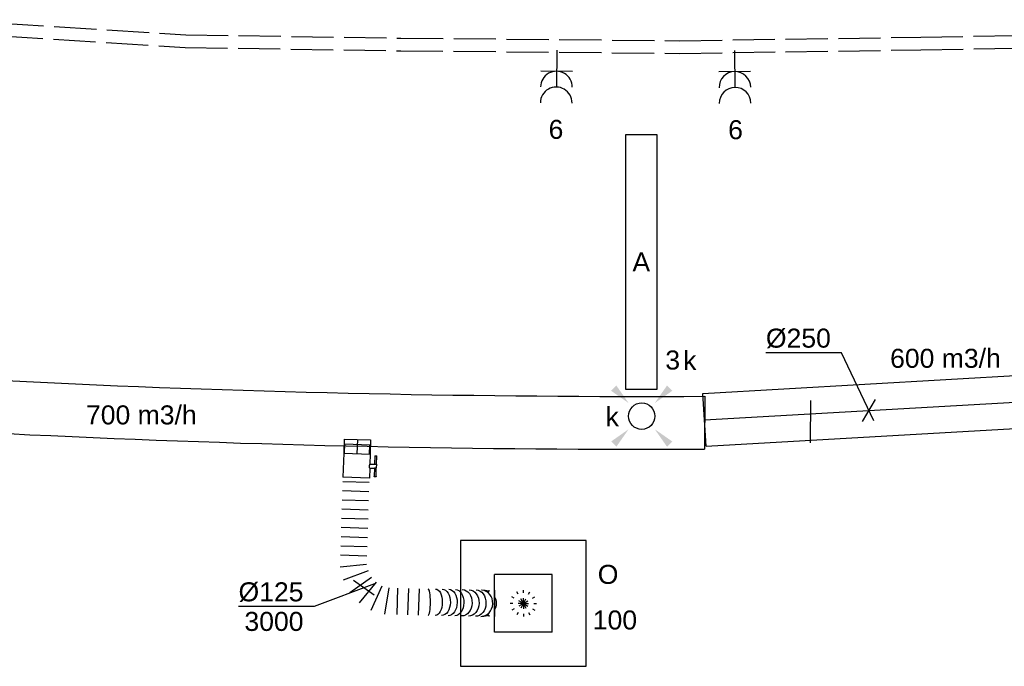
# Model space of a CAD drawing. Extents: x -257677 to 221252, y -185516 to 120782.
# Tile 107 of 171: x -43647 to -38986, y -45801 to -42741. Entities that reach past the tile are written whole.
import ezdxf
from ezdxf.enums import TextEntityAlignment as Align
from ezdxf.lldxf.tags import DXFTag

# ---------------------------------------------------------------- set-up
doc = ezdxf.new("R2010")
doc.units = 0
doc.header["$LTSCALE"] = 50
doc.linetypes.add('E_GOOT3', pattern=[5, 4, -1])
doc.linetypes.add('STREEPJES', pattern=[0.1, 0.05, -0.05])
doc.layers.get('0').update_dxf_attribs({"linetype": 'CONTINUOUS'})
for name, color, linetype in [('57LB', 4, 'CONTINUOUS'), ('EL6131--_WG', 2, 'CONTINUOUS'), ('EL6222--', 3, 'CONTINUOUS'), ('EL6311--', 3, 'CONTINUOUS'), ('WL570---_TOEVOER', 3, 'CONTINUOUS'), ('WL570---_TOEVOER_HL', 8, 'CONTINUOUS'), ('WL570---_TOEVOER_RST', 2, 'CONTINUOUS'), ('WL570---_TOEVOER_RST_HL', 1, 'CONTINUOUS'), ('WM570---_TOEVOER', 1, 'CONTINUOUS'), ('WM570---_TOEVOER_PR', 1, 'CONTINUOUS'), ('WM570---_TOEVOER_RST_PR', 1, 'CONTINUOUS')]:
    doc.layers.add(name, color=color, linetype=linetype)
doc.styles.add('BURO-018', font='ARIAL.TTF', dxfattribs={"height": 63})
tags = doc.linetypes.add('CENTER2', pattern=[28.575000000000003, 19.05, -3.175, 3.175, -3.175]).pattern_tags.tags
tags[10:11] = [DXFTag(74, 4), DXFTag(75, 0), DXFTag(340, '0'), DXFTag(46, 1.0), DXFTag(50, 0.0), DXFTag(44, 0.0), DXFTag(45, 0.0)]
tags[8:9] = [DXFTag(74, 4), DXFTag(75, 0), DXFTag(340, '0'), DXFTag(46, 1.0), DXFTag(50, 0.0), DXFTag(44, 0.0), DXFTag(45, 0.0)]
tags[6:7] = [DXFTag(74, 4), DXFTag(75, 0), DXFTag(340, '0'), DXFTag(46, 1.0), DXFTag(50, 0.0), DXFTag(44, 0.0), DXFTag(45, 0.0)]
tags[4:5] = [DXFTag(74, 4), DXFTag(75, 0), DXFTag(340, '0'), DXFTag(46, 1.0), DXFTag(50, 0.0), DXFTag(44, 0.0), DXFTag(45, 0.0)]

# ---------------------------------------------------------------- blocks, each defined once
blk = doc.blocks.new('E001611207146')
at = {"color": 0}
for p, q in [((-12.07, -1.46), (-12.07, 1.46)), ((-12.07, 1.46), (12.07, 1.46)), ((12.07, 1.46), (12.07, -1.46)), ((12.07, -1.46), (-12.07, -1.46))]:
    blk.add_line(p, q, dxfattribs=at)
at = {"color": 0, "linetype": 'Continuous', "style": 'BURO-018'}
for tag, p in [('E_GKAST', (0, 8)), ('E_GROEP', (0, 5)), ('E_SGROEP', (4.5, 5)), ('E_ARMCODE', (0, 0)), ('E_SLET', (4.5, -3))]:
    blk.add_attdef(tag, text='', height=1.8, dxfattribs=at).set_placement(p, align=Align.MIDDLE)
blk = doc.blocks.new('E00411')
at = {"color": 0, "linetype": 'Continuous'}
blk.add_circle((0, 0), 1.25, dxfattribs=at)
for points in [[(-2.891705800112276, 2.395768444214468), (-2.395768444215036, 2.891705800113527), (-1.237436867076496, 1.237436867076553)], [(2.395768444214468, 2.891705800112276), (2.891705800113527, 2.395768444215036), (1.237436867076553, 1.237436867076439)], [(-2.395768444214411, -2.891705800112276), (-2.89170580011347, -2.395768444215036), (-1.237436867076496, -1.237436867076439)], [(2.89170580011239, -2.395768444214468), (2.395768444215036, -2.891705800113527), (1.237436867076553, -1.237436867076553)]]:
    blk.add_solid(points, dxfattribs=at)
at = {"color": 0, "linetype": 'Continuous', "style": 'BURO-018'}
for tag, height, p in [('E_SLET1', 1.8, (-2.842e-13, 4.641705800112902)), ('E_GROEP', 1.799999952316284, (0, 0)), ('E_GKAST', 1.799999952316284, (0, 0))]:
    blk.add_attdef(tag, text='', height=height, dxfattribs=at).set_placement(p, align=Align.MIDDLE)
at = {"color": 0, "linetype": 'Continuous', "style": 'BURO-018', "flags": 1}
for tag in ['E_MATCODE', 'E_SGROEP']:
    blk.add_attdef(tag, text='', height=1.799999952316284, dxfattribs=at).set_placement((0, 0), align=Align.MIDDLE)
blk = doc.blocks.new('111304A')
at = {"color": 0, "linetype": 'Continuous'}
for p, q in [((0, 1), (0, 4.5)), ((-1.5, 3), (1.5, 3))]:
    blk.add_line(p, q, dxfattribs=at)
for centre in [(0, 6), (0, 4.5)]:
    blk.add_arc(centre, 1.5, 180, 0, dxfattribs=at)
at = {"color": 0, "linetype": 'Continuous', "style": 'BURO-018'}
for tag, p in [('E_GKAST', (0, 11.5)), ('E_GROEP', (0, 8.5)), ('E_SGROEP', (4.5, 8.5))]:
    blk.add_attdef(tag, text='', height=1.8, dxfattribs=at).set_placement(p, align=Align.MIDDLE)
at = {"color": 0, "linetype": 'Continuous', "style": 'BURO-018', "flags": 1}
for tag, height, p in [('E_VERMCODE', 1.8, (13, 8.5)), ('E_MATCODE', 1.799999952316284, (0, 0))]:
    blk.add_attdef(tag, text='', height=height, dxfattribs=at).set_placement(p, align=Align.MIDDLE)
blk = doc.blocks.new('*U811')
at = {"color": 0, "ltscale": 10}
for p, q in [((297.5, 297.5, -2710), (-297.5, 297.5, -2710)), ((-297.5, 297.5, -2710), (-297.5, -297.5, -2710)), ((297.5, -297.5, -2710), (297.5, 297.5, -2710)), ((136.5, 136.5, -2710), (-136.5, 136.5, -2710)), ((-136.5, -136.5, -2710), (-136.5, 136.5, -2710)), ((136.5, -136.5, -2710), (136.5, 136.5, -2710)), ((136.5, -136.5, -2710), (-136.5, -136.5, -2710)), ((-297.5, -297.5, -2710), (297.5, -297.5, -2710))]:
    blk.add_line(p, q, dxfattribs=at)
at = {"color": 8, "linetype": 'STREEPJES', "ltscale": 10}
for q in [(-31.25, 54.12658773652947, -2710), (0, 62.5, -2710), (31.25, 54.12658773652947, -2710), (-62.5, 0, -2710), (-54.12658773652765, 31.25, -2710), (-54.12658773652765, -31.25, -2710), (-31.25, -54.12658773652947, -2710), (54.12658773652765, 31.25, -2710), (0, -62.5, -2710), (31.25, -54.12658773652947, -2710), (54.12658773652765, -31.25, -2710), (62.5, 0, -2710)]:
    blk.add_line((0, 0, -2710), q, dxfattribs=at)
at = {"layer": 'WL570---_TOEVOER_RST_HL', "linetype": 'CENTER2'}
blk.add_circle((0, 0, -2710), 0.075, dxfattribs=at)
at = {"layer": 'WL570---_TOEVOER_RST', "color": 1, "style": 'BURO-018'}
for tag in ['MC', 'Q']:
    blk.add_attdef(tag, text='', height=90, dxfattribs=at).set_placement((0, 0), align=Align.MIDDLE)
at = {"layer": 'WM570---_TOEVOER_RST_PR', "color": 1, "style": 'BURO-018'}
blk.add_attdef('POSNR', text='', height=90, dxfattribs=at).set_placement((0, 0), align=Align.MIDDLE)
blk = doc.blocks.new('*U826')
at = {"color": 0, "ltscale": 10}
for p, q in [((0, 62.50000000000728, -3000), (67.44098836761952, 62.50000000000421, -3000)), ((-7.275957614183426e-12, -62.49999999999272, -3000), (-4.284426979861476e-12, 62.50000000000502, -3000)), ((-7.275957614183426e-12, -62.49999999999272, -3000), (67.44098836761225, -62.49999999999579, -3000))]:
    blk.add_line(p, q, dxfattribs=at)
at = {"layer": 'WL570---_TOEVOER_HL', "linetype": 'CENTER2'}
blk.add_line((0, 0, -3000), (67.44098836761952, -3.069388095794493e-12, -3000), dxfattribs=at)
at = {"layer": 'WM570---_TOEVOER_PR', "color": 1, "style": 'BURO-018'}
blk.add_attdef('POSNR', text='', height=90, dxfattribs=at).set_placement((0, 0), align=Align.MIDDLE)
blk = doc.blocks.new('*U827')
at = {"color": 2, "ltscale": 10}
for p, q in [((-9.408333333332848, 93.75, -3000.000000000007), (-49.40796737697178, 93.75000000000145, -3000.000000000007)), ((-49.40796737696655, 85.41666666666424, -3000.000000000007), (-49.40796737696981, 93.74999999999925, -3000.000000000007)), ((-9.408333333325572, 62.5, -3000.000000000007), (-9.40833333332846, 93.74999999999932, -3000.000000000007)), ((-9.408333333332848, 93.75, -3000.000000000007), (7.576928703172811, 93.75000000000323, -3000.000000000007)), ((7.576928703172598, 85.41666666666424, -3000.000000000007), (7.57692870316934, 93.74999999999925, -3000.000000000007)), ((48.36630071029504, 93.75, -3000.000000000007), (7.576928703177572, 93.75000000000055, -3000.000000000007)), ((48.36630071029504, 93.75, -3000.000000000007), (49.40796737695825, 93.7500000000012, -3000.000000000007)), ((48.36630071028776, 85.41666666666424, -3000.000000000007), (48.36630071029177, 93.74999999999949, -3000.000000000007)), ((49.40796737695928, 93.75, -3000.000000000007), (49.40796737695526, 85.41666666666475, -3000.000000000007)), ((-56.44999999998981, 59.375, -3000.000000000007), (-100.7499999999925, 59.37500000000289, -3000.000000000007)), ((-100.7500000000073, -59.37499999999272, -3000.000000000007), (-100.7499999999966, 59.3750000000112, -3000.000000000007)), ((-56.44999999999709, 62.5, -3000.000000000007), (-9.408333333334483, 62.50000000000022, -3000.000000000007)), ((-56.45000000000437, -62.49999999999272, -3000.000000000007), (-56.45000000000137, 62.50000000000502, -3000.000000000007)), ((-49.40796737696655, 85.41666666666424, -3000.000000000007), (-9.408333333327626, 85.41666666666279, -3000.000000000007)), ((7.576928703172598, 85.41666666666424, -3000.000000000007), (48.36630071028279, 85.41666666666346, -3000.000000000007)), ((9.408333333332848, 62.50000000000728, -3000.000000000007), (9.408333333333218, 85.41666666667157, -3000.000000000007)), ((9.408333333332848, 62.50000000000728, -3000.000000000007), (56.45000000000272, 62.50000000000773, -3000.000000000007)), ((49.407967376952, 85.41666666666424, -3000.000000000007), (48.36630071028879, 85.41666666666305, -3000.000000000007)), ((56.44999999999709, 62.50000000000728, -3000.000000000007), (56.4499999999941, -62.49999999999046, -3000.000000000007)), ((-56.45000000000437, -59.37500000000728, -3000.000000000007), (-100.750000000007, -59.37500000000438, -3000.000000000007)), ((-56.45000000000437, -62.49999999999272, -3000.000000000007), (56.44999999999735, -62.499999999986, -3000.000000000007))]:
    blk.add_line(p, q, dxfattribs=at)
blk.add_spline([(9.360062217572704, 62.49275180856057, -3000.000000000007), (9.21574419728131, 62.47129905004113, -3000.000000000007), (8.976860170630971, 62.43650600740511, -3000.000000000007), (8.645861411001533, 62.38977627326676, -3000.000000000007), (8.226144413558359, 62.33299861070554, -3000.000000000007), (7.722016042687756, 62.26847352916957, -3000.000000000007), (7.138649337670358, 62.19882296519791, -3000.000000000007), (6.482030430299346, 62.12688614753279, -3000.000000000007), (5.758897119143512, 62.05560538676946, -3000.000000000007), (4.976669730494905, 61.98790612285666, -3000.000000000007), (4.143374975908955, 61.92657604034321, -3000.000000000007), (3.267563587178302, 61.87414836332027, -3000.000000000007), (2.35822257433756, 61.83279451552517, -3000.000000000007), (1.424683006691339, 61.80423112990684, -3000.000000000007), (0.4765242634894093, 61.78964589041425, -3000.000000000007), (-0.4765242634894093, 61.78964589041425, -3000.000000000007), (-1.424683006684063, 61.80423112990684, -3000.000000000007), (-2.35822257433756, 61.83279451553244, -3000.000000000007), (-3.267563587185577, 61.874148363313, -3000.000000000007), (-4.143374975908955, 61.92657604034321, -3000.000000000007), (-4.976669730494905, 61.98790612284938, -3000.000000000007), (-5.758897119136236, 62.05560538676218, -3000.000000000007), (-6.482030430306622, 62.12688614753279, -3000.000000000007), (-7.138649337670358, 62.19882296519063, -3000.000000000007), (-7.722016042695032, 62.26847352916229, -3000.000000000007), (-8.226144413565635, 62.33299861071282, -3000.000000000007), (-8.645861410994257, 62.38977627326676, -3000.000000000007), (-8.976860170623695, 62.43650600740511, -3000.000000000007), (-9.21574419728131, 62.47129905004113, -3000.000000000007), (-9.36006221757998, 62.49275180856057, -3000.000000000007), (-9.408333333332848, 62.5, -3000.000000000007)], degree=3, dxfattribs=at)
at = {"layer": 'WL570---_TOEVOER', "color": 1, "style": 'BURO-018'}
blk.add_attdef('I', text='', height=90, dxfattribs=at).set_placement((0, 0), align=Align.MIDDLE)
at = {"layer": 'WM570---_TOEVOER_PR', "color": 1, "style": 'BURO-018'}
blk.add_attdef('POSNR', text='', height=90, dxfattribs=at).set_placement((0, 0), align=Align.MIDDLE)
blk = doc.blocks.new('*U828')
at = {"color": 0, "ltscale": 10}
for p, q in [((511.3347797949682, 672.0313093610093, -3000.000000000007), (636.2679193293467, 676.1191750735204, -3000.000000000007)), ((512.2178703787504, 645.0423408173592, -3000.000000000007), (517.9609939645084, 645.2302582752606, -3000.000000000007)), ((512.5314670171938, 612.2104934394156, -3000.000000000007), (512.5145486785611, 610.5702918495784, -3000.000000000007)), ((630.6048028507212, 648.916011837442, -3000.000000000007), (637.1510099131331, 649.1302065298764, -3000.000000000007)), ((516.1987067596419, 315.312764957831, -3000.000000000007), (641.1987067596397, 315.3127649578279, -3000.000000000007)), ((516.1987067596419, 264.1876589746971, -3000.000000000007), (641.1987067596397, 264.1876589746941, -3000.000000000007)), ((516.1987067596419, 213.062552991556, -3000.000000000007), (641.1987067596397, 213.062552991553, -3000.000000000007)), ((516.1987067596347, 171.043437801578, -3000.000000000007), (641.1987067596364, 154.5868756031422, -3000.000000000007)), ((491.2236011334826, 110.7481990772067, -3000.000000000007), (591.2484955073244, 33.99639815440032, -3000.000000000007)), ((624.1616199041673, 91.0036018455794, -3000.000000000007), (507.6801633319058, 139.2518009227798, -3000.000000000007)), ((-7.275957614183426e-12, 62.5, -3000.000000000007), (-1.026748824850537e-11, -62.49999999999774, -3000.000000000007)), ((21.73326148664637, 62.5, -3000.000000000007), (21.73326148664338, -62.49999999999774, -3000.000000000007)), ((65.19978445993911, 62.50000000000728, -3000.000000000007), (65.19978445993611, -62.49999999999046, -3000.000000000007)), ((108.6663074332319, 62.5, -3000.000000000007), (108.6663074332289, -62.49999999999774, -3000.000000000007)), ((152.1328304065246, 62.50000000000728, -3000.000000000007), (152.1328304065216, -62.49999999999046, -3000.000000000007)), ((195.5993533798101, 62.5, -3000.000000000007), (195.5993533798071, -62.49999999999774, -3000.000000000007)), ((239.0658763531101, 62.5, -3000.000000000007), (239.0658763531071, -62.49999999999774, -3000.000000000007)), ((282.5323993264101, 62.5, -3000.000000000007), (282.5323993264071, -62.49999999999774, -3000.000000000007)), ((325.9989222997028, 62.5, -3000.000000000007), (325.9989222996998, -62.49999999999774, -3000.000000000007)), ((369.4654452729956, 62.5, -3000.000000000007), (369.4654452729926, -62.49999999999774, -3000.000000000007)), ((424.111831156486, -62.5, -3000.000000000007), (407.6552689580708, 62.49999999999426, -3000.000000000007)), ((439.4469058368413, 71.01854342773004, -3000.000000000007), (487.6951049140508, -45.46291314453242, -3000.000000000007)), ((544.7023086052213, -12.54978874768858, -3000.000000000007), (467.9505076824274, 87.4751056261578, -3000.000000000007))]:
    blk.add_line(p, q, dxfattribs=at)
for centre, major_axis, ratio, start_param, end_param in [((575.0147632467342, 610.745803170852, -3000.000000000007), (62.49871153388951, -0.6446612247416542), 0.8795181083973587, 0.01491995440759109, 3.126672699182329), ((578.0889887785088, 359.518372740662, -3000.000000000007), (62.47489996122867, 1.788705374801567), 0.1810892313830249, 6.282448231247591, 9.424040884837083)]:
    blk.add_ellipse(centre, major_axis=major_axis, ratio=ratio, start_param=start_param, end_param=end_param, dxfattribs=at)
at = {"color": 0, "ltscale": 10, "extrusion": (0, 0, -1)}
for centre, major_axis, ratio, start_param, end_param in [((575.2696493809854, 620.0875583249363, -3000.000000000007), (-44.39408968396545, 44.15364142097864), 0.9961587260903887, 0.2260656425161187, 1.280902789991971), ((575.2696493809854, 620.0875583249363, -3000.000000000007), (-44.39408968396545, 44.15364142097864), 0.9961587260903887, 5.529701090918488, 5.912642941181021), ((575.2696493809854, 620.0875583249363, -3000.000000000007), (-44.39408968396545, 44.15364142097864), 0.9961587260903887, 1.877510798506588, 2.388108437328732), ((577.2310618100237, 394.4535449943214, -3000.000000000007), (-62.48918548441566, -1.197729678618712), 0.5190016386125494, 6.280388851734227, 9.421981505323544)]:
    blk.add_ellipse(centre, major_axis=major_axis, ratio=ratio, start_param=start_param, end_param=end_param, dxfattribs=at)
at = {"color": 0, "ltscale": 10, "extrusion": (0, 0, -0.9999999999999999)}
for centre, major_axis, ratio in [((575.1820778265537, 585.5822580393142, -3000.000000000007), (-62.49861847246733, -0.4155586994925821), 0.7666130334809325), ((575.4000753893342, 552.7961642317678, -3000.000000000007), (-62.49861847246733, -0.4155586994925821), 0.7666130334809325), ((575.6180729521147, 520.0100704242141, -3000.000000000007), (-62.49861847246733, -0.4155586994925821), 0.7666130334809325), ((575.9453841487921, 487.7713453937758, -3000.000000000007), (-62.4940690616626, -0.8610064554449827), 0.6552484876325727), ((576.3820089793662, 456.0799891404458, -3000.000000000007), (-62.4940690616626, -0.8610064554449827), 0.6552484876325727), ((576.8186338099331, 424.3886328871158, -3000.000000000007), (-62.4940690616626, -0.8610064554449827), 0.6552484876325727)]:
    blk.add_ellipse(centre, major_axis=major_axis, ratio=ratio, start_param=0, end_param=3.141592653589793, dxfattribs=at)
at = {"layer": 'WM570---_TOEVOER_PR', "color": 1, "style": 'BURO-018'}
blk.add_attdef('POSNR', text='', height=90, dxfattribs=at).set_placement((0, 0), align=Align.MIDDLE)
blk = doc.blocks.new('*U829')
at = {"layer": 'WM570---_TOEVOER', "color": 0, "ltscale": 10}
for p, q in [((50.65055558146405, 19.06445402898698), (-235.8498428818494, -88.77194802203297)), ((48.88068599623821, -35.02620828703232), (-48.88068599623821, 35.02620828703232)), ((-235.8498428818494, -88.77194802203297), (-593.4214663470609, -88.77194802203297))]:
    blk.add_line(p, q, dxfattribs=at)
at = {"layer": 'WM570---_TOEVOER', "color": 0, "style": 'BURO-018'}
for s, p in [('%%c125', (-593.4214663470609, -63.77194802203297)), ('3000', (-565.5497064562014, -203.771948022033))]:
    blk.add_text(s, height=90, dxfattribs=at).set_placement(p)
blk = doc.blocks.new('*U1668')
at = {"color": 0, "ltscale": 10}
for p, q in [((-7.275957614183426e-12, 125.0000000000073, -3000), (6819.025853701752, 125.0000000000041, -3000)), ((0, -125, -3000), (-6.983996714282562e-12, 124.9999999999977, -3000)), ((0, -125, -3000), (6819.025853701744, -125.0000000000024, -3000))]:
    blk.add_line(p, q, dxfattribs=at)
at = {"layer": 'WL570---_TOEVOER_HL', "linetype": 'CENTER2'}
blk.add_line((0, 0, -3000), (6819.02585370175, -2.744356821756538e-12, -3000), dxfattribs=at)
at = {"layer": 'WM570---_TOEVOER_PR', "color": 1, "style": 'BURO-018'}
blk.add_attdef('POSNR', text='', height=90, dxfattribs=at).set_placement((0, 0), align=Align.MIDDLE)
blk = doc.blocks.new('*U1724')
at = {"layer": 'WM570---_TOEVOER', "color": 0, "ltscale": 10}
for p, q in [((-130.6508456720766, 272.2133237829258), (-488.2224691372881, 272.2133237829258)), ((23.39370595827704, -48.74119583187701), (-130.6508456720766, 272.2133237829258)), ((-30.58219854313, -51.83496098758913), (30.58219854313, 51.83496098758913))]:
    blk.add_line(p, q, dxfattribs=at)
at = {"layer": 'WM570---_TOEVOER', "color": 0, "style": 'BURO-018'}
blk.add_text('%%c250', height=90, dxfattribs=at).set_placement((-488.2224691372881, 297.2133237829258))

msp = doc.modelspace()

# ---------------------------------------------------------------- linework, layer by layer
at = {"layer": '57LB', "color": 1, "linetype": 'Continuous'}
for p, q in [((-40403.95348370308, -44522.90842908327), (-40404.8180791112, -44772.91600142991)), ((-39904.0210156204, -44543.3006158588), (-39904.71276437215, -44743.32761632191))]:
    msp.add_line(p, q, dxfattribs=at)
at = {"layer": 'EL6131--_WG', "linetype": 'E_GOOT3'}
for p, q in [((-43982.94179738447, -42741.0096925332, 3000), (-42860.91518154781, -42811.92050249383, 3000)), ((-43986.62234863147, -42800.89678936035, 3000), (-42863.28157577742, -42871.89065255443, 3000)), ((-42860.91518154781, -42811.92050249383, 3000), (-41842.49088315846, -42827.97547970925, 3000)), ((-41842.49088315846, -42827.97547970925, 3000), (-40521.35764492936, -42840.37223025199, 3000)), ((-40521.35764492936, -42840.37223025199, 3000), (-39381.48489425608, -42823.78551998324, 3000)), ((-39381.48489425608, -42823.78551998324, 3000), (-38190.09687497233, -42802.19443723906, 3000)), ((-42863.28157577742, -42871.89065255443, 3000), (-41843.24525814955, -42887.97104249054, 3000)), ((-40521.20261810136, -42900.37632633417, 3000), (-39380.50480663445, -42883.77761030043, 3000)), ((-39380.50480663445, -42883.77761030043, 3000), (-38187.72493706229, -42862.16130357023, 3000)), ((-41843.24525814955, -42887.97104249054, 3000), (-40521.20261810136, -42900.37632633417, 3000))]:
    msp.add_line(p, q, dxfattribs=at)
at = {"layer": 'WL570---_TOEVOER'}
for centre, radius, start, end in [((-40710.09966077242, 15786.53370516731), 60310.21916745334, 264.2519322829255, 270.2908455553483), ((-40710.09966077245, 15786.5337051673), 60560.2191674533, 264.2430852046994, 270.2888268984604)]:
    msp.add_arc(centre, radius, start, end, dxfattribs=at)

# ---------------------------------------------------------------- block references
at = {"layer": 'EL6222--'}
ref = msp.add_blockref('111304A', (-41104.35331093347, -42834.9017359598), dxfattribs=dict(at, xscale=50, yscale=50, zscale=50, rotation=179.4623173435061))
ref.add_attrib('E_GROEP', '6', dxfattribs={"layer": '0', "color": 1, "linetype": 'Continuous', "height": 90, "style": 'BURO-018'}).set_placement((-41108.34159378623, -43259.88302213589), align=Align.MIDDLE)
ref = msp.add_blockref('111304A', (-40264.45309034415, -42836.63391699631), dxfattribs=dict(at, xscale=50, yscale=50, zscale=50, rotation=180.833585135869))
ref.add_attrib('E_GROEP', '6', dxfattribs={"layer": '0', "color": 1, "linetype": 'Continuous', "height": 90, "style": 'BURO-018'}).set_placement((-40258.27006625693, -43261.58893839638), align=Align.MIDDLE)
at = {"layer": 'EL6311--'}
ref = msp.add_blockref('E001611207146', (-40704.48077573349, -43887.46548149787), dxfattribs=dict(at, xscale=50, yscale=50, zscale=50, rotation=270))
ref.add_attrib('E_ARMCODE', 'A', dxfattribs={"layer": '0', "color": 1, "linetype": 'Continuous', "height": 90, "style": 'BURO-018'}).set_placement((-40704.48077573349, -43887.46548149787), align=Align.MIDDLE)
ref.add_attrib('E_SLET', 'k', dxfattribs={"layer": '0', "color": 1, "linetype": 'Continuous', "height": 90, "style": 'BURO-018'}).set_placement((-40475.00247756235, -44350.84267731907), align=Align.MIDDLE)
ref.add_attrib('E_GROEP', '3', dxfattribs={"layer": '0', "color": 1, "linetype": 'Continuous', "height": 90, "style": 'BURO-018'}).set_placement((-40555.67463091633, -44351.38040058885), align=Align.MIDDLE)
ref = msp.add_blockref('E00411', (-40702.51154941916, -44617.10246716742), dxfattribs=dict(at, xscale=50, yscale=50, zscale=50))
ref.add_attrib('E_SLET1', 'k', dxfattribs={"layer": '0', "color": 1, "linetype": 'Continuous', "height": 90, "style": 'BURO-018'}).set_placement((-40841.94909488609, -44617.08564846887), align=Align.MIDDLE)
at = {"layer": 'WL570---_TOEVOER'}
for name, p, rotation in [('*U1668', (-40405.17859979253, -44634.77076864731, 3000), 3.280462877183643), ('*U827', (-42052.35765537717, -44851.36992191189, 3000.000000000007), 268.1259262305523), ('*U826', (-42048.30605758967, -44727.54520081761, 3000), 268.1259262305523), ('*U828', (-42054.20373553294, -44907.78972772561, 3000.000000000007), 268.1259262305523)]:
    msp.add_blockref(name, p, dxfattribs=dict(at, rotation=rotation))
at = {"layer": 'WL570---_TOEVOER_RST'}
ref = msp.add_blockref('*U811', (-41262.75402809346, -45503.32839284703, 2710), dxfattribs=at)
ref.add_attrib('Q', '100', dxfattribs={"color": 1, "height": 90, "style": 'BURO-018'}).set_placement((-40829.1507016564, -45581.65571957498), align=Align.MIDDLE)
ref.add_attrib('MC', 'O', dxfattribs={"color": 1, "height": 90, "style": 'BURO-018'}).set_placement((-40861.58243226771, -45365.80243418), align=Align.MIDDLE)
at = {"layer": 'WM570---_TOEVOER'}
for name, p in [('*U1724', (-39626.24372431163, -44590.12415089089, 3000)), ('*U829', (-42017.72655660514, -45429.68140423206, 3000.000000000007))]:
    msp.add_blockref(name, p, dxfattribs=at)

# ---------------------------------------------------------------- texts
at = {"layer": 'WM570---_TOEVOER', "style": 'BURO-018'}
for s, p in [('600 m3/h', (-39526.53781697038, -44388.29046942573, -2700)), ('700 m3/h', (-43333.37423147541, -44656.1664229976, -2700))]:
    msp.add_text(s, height=90, dxfattribs=at).set_placement(p)

doc.saveas('drawing.dxf')
